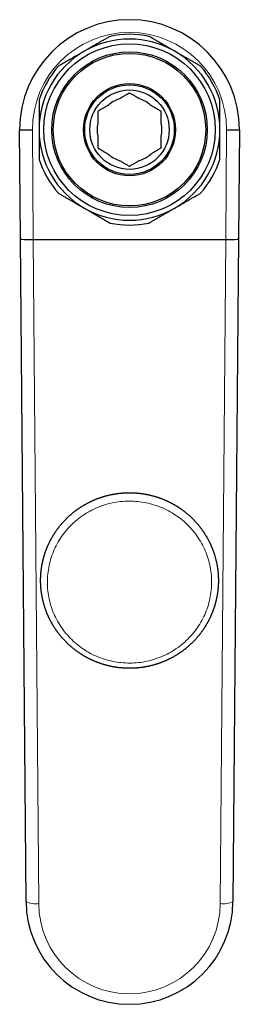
# Model space of a CAD drawing. Header units: millimetres. Extents: x 8 to 552, y 12 to 296.
# Tile 2 of 7: x 272 to 307, y 12 to 167. Entities that reach past the tile are written whole.
import ezdxf

# ---------------------------------------------------------------- set-up
doc = ezdxf.new("R2010")
doc.units = ezdxf.units.MM

msp = doc.modelspace()

# ---------------------------------------------------------------- linework, layer by layer
at = {"color": 7, "linetype": 'Continuous', "lineweight": 30}
for p, q in [((272.2, 149.57), (272.2, 149.64)), ((272.34, 132.5), (272.2, 149.57)), ((306.8, 149.57), (306.66, 132.5)), ((306.8, 149.64), (306.8, 149.57)), ((273.2, 28.22), (272.34, 132.5)), ((274.34, 132.34), (304.66, 132.34)), ((306.66, 132.5), (305.8, 28.22))]:
    msp.add_line(p, q, dxfattribs=at)
at = {"color": 252, "linetype": 'Continuous', "lineweight": 0}
for p, q in [((272.2, 149.64), (274.2, 149.64)), ((272.2, 149.57), (274.2, 149.58)), ((274.2, 149.64), (274.2, 149.58)), ((274.2, 149.58), (274.34, 132.34)), ((304.66, 132.34), (304.8, 149.58)), ((306.8, 149.64), (304.8, 149.64)), ((304.8, 149.58), (304.8, 149.64)), ((306.8, 149.57), (304.8, 149.58)), ((274.34, 132.34), (275.2, 27.89)), ((303.8, 27.89), (304.66, 132.34))]:
    msp.add_line(p, q, dxfattribs=at)
at = {"color": 252, "linetype": 'Continuous', "lineweight": 0, "flags": 128}
msp.add_lwpolyline([(284.61, 66.68), (284.92, 66.56), (285.24, 66.45), (285.56, 66.34), (285.88, 66.25), (286.21, 66.16), (286.54, 66.08), (286.87, 66), (287.2, 65.94), (287.54, 65.89), (287.87, 65.84), (288.21, 65.8), (288.55, 65.77), (288.88, 65.75), (289.22, 65.74), (289.56, 65.74), (289.9, 65.74), (290.24, 65.76), (290.57, 65.78), (290.91, 65.81), (291.25, 65.85), (291.58, 65.9), (291.92, 65.96), (292.25, 66.03), (292.58, 66.1), (292.9, 66.19), (293.23, 66.28), (293.55, 66.38), (293.87, 66.49), (294.19, 66.6), (294.5, 66.73), (294.81, 66.86), (295.12, 67), (295.42, 67.15), (295.72, 67.31), (296.02, 67.47), (296.31, 67.65), (296.59, 67.82), (296.87, 68.01), (297.15, 68.2), (297.42, 68.41), (297.68, 68.61), (297.94, 68.83), (298.2, 69.05), (298.44, 69.28), (298.69, 69.51), (298.92, 69.75), (299.15, 70), (299.37, 70.25), (299.59, 70.5), (299.8, 70.77), (300, 71.03), (300.19, 71.31), (300.38, 71.59), (300.56, 71.87), (300.73, 72.16), (300.89, 72.45), (301.05, 72.74), (301.2, 73.04), (301.34, 73.35), (301.47, 73.65), (301.59, 73.96), (301.71, 74.28), (301.82, 74.59), (301.92, 74.91), (302.01, 75.23), (302.09, 75.56), (302.16, 75.88), (302.23, 76.21), (302.28, 76.54), (302.33, 76.87), (302.37, 77.2), (302.4, 77.53), (302.42, 77.86), (302.43, 78.2), (302.43, 78.53), (302.42, 78.86), (302.41, 79.2), (302.39, 79.53), (302.35, 79.86), (302.31, 80.19), (302.26, 80.52), (302.2, 80.85), (302.14, 81.18), (302.06, 81.5), (301.97, 81.83), (301.88, 82.15), (301.78, 82.46), (301.67, 82.78), (301.55, 83.09), (301.42, 83.4), (301.29, 83.71), (301.15, 84.01), (300.99, 84.31), (300.84, 84.6), (300.67, 84.89), (300.49, 85.18), (300.31, 85.46), (300.12, 85.73), (299.93, 86.01), (299.72, 86.27), (299.51, 86.53), (299.29, 86.79), (299.07, 87.04), (298.84, 87.28), (298.6, 87.52), (298.36, 87.75), (298.11, 87.98), (297.85, 88.19), (297.59, 88.41), (297.32, 88.61), (297.05, 88.81), (296.77, 89), (296.49, 89.18), (296.21, 89.36), (295.91, 89.53), (295.62, 89.69), (295.32, 89.85), (295.01, 89.99), (294.7, 90.13), (294.39, 90.26), (294.08, 90.38), (293.76, 90.5), (293.44, 90.6), (293.12, 90.7), (292.79, 90.79), (292.46, 90.87), (292.13, 90.94), (291.8, 91), (291.46, 91.06), (291.13, 91.11), (290.79, 91.14), (290.45, 91.17), (290.12, 91.19), (289.78, 91.2), (289.44, 91.21), (289.1, 91.2), (288.76, 91.19), (288.43, 91.16), (288.09, 91.13), (287.75, 91.09), (287.42, 91.04), (287.08, 90.98), (286.75, 90.92), (286.42, 90.84), (286.1, 90.76), (285.77, 90.67), (285.45, 90.57), (285.13, 90.46), (284.81, 90.34), (284.5, 90.21), (284.19, 90.08), (283.88, 89.94), (283.58, 89.79), (283.28, 89.64), (282.98, 89.47), (282.69, 89.3), (282.41, 89.12), (282.13, 88.93), (281.85, 88.74), (281.58, 88.54), (281.32, 88.33), (281.06, 88.12), (280.8, 87.9), (280.56, 87.67), (280.31, 87.44), (280.08, 87.2), (279.85, 86.95), (279.63, 86.7), (279.41, 86.44), (279.2, 86.18), (279, 85.91), (278.81, 85.64), (278.62, 85.36), (278.44, 85.08), (278.27, 84.79), (278.11, 84.5), (277.95, 84.2), (277.8, 83.9), (277.66, 83.6), (277.53, 83.29), (277.41, 82.98), (277.29, 82.67), (277.18, 82.35), (277.08, 82.03), (276.99, 81.71), (276.91, 81.39), (276.84, 81.06), (276.77, 80.74), (276.72, 80.41), (276.67, 80.08), (276.63, 79.74), (276.6, 79.41), (276.58, 79.08), (276.57, 78.75), (276.57, 78.41), (276.58, 78.08), (276.59, 77.75), (276.61, 77.41), (276.65, 77.08), (276.69, 76.75), (276.74, 76.42), (276.8, 76.09), (276.86, 75.77), (276.94, 75.44), (277.03, 75.12), (277.12, 74.8), (277.22, 74.48), (277.33, 74.17), (277.45, 73.85), (277.58, 73.54), (277.71, 73.24), (277.85, 72.94), (278.01, 72.64), (278.16, 72.34), (278.33, 72.05), (278.51, 71.77), (278.69, 71.49), (278.88, 71.21), (279.07, 70.94), (279.28, 70.67), (279.49, 70.41), (279.71, 70.16), (279.93, 69.91), (280.16, 69.66), (280.4, 69.43), (280.64, 69.19), (280.89, 68.97), (281.15, 68.75), (281.41, 68.54), (281.68, 68.33), (281.95, 68.14), (282.23, 67.94), (282.51, 67.76), (282.79, 67.58), (283.09, 67.41), (283.38, 67.25), (283.68, 67.1), (283.99, 66.95), (284.3, 66.81), (284.61, 66.68)], dxfattribs=at)
at = {"color": 7, "linetype": 'Continuous', "lineweight": 30}
for radius in [13.5, 12.25, 12, 7.25, 7.05, 6.25]:
    msp.add_circle((289.5, 149.64), radius, dxfattribs=at)
for centre, radius, start, end in [((289.5, 149.64), 17.3, 0, 180), ((289.5, 149.64), 15, 78.1949, 101.8051), ((289.5, 149.64), 14.25, 60, 120), ((289.5, 149.64), 14.25, 120, 180), ((289.5, 149.64), 14.25, 0, 60), ((289.5, 149.64), 15, 138.1949, 161.8051), ((289.5, 149.64), 15, 18.1949, 41.8051), ((289.5, 149.64), 5.1, 108.6351, 131.3649), ((289.5, 149.64), 5.1, 48.6351, 71.3649), ((289.5, 149.64), 5.1, 168.6351, 191.3649), ((289.5, 149.64), 5.1, 348.6351, 11.3649), ((289.5, 149.64), 14.25, 180, 240), ((289.5, 149.64), 14.25, 300, 0), ((289.5, 149.64), 5.1, 228.6351, 251.3649), ((289.5, 149.64), 5.1, 288.6351, 311.3649), ((289.5, 149.64), 15, 198.1949, 221.8051), ((289.5, 149.64), 15, 318.1949, 341.8051), ((289.5, 149.64), 14.25, 240, 300), ((289.5, 149.64), 15, 258.1949, 281.8051), ((289.5, 28.36), 16.3, 180.4724, 359.5276)]:
    msp.add_arc(centre, radius, start, end, dxfattribs=at)
at = {"color": 252, "linetype": 'Continuous', "lineweight": 0}
for centre, radius, start, end in [((289.5, 149.64), 15.3, 0, 180), ((274.69, 31.04), 3.19, 242.1469, 279.1993), ((289.5, 28.01), 14.3, 180.4724, 359.5276), ((304.31, 31.04), 3.19, 260.8007, 297.8531)]:
    msp.add_arc(centre, radius, start, end, dxfattribs=at)
at = {"color": 7, "linetype": 'Continuous', "lineweight": 30}
for centre, major_axis, ratio, start_param, end_param in [((274.34, 132.52), (2, 0.02), 0.086887, 3.141593, 4.710967), ((274.44, 120.92), (-0.1, 11.42), 0.175096, 6.281696, 6.283118), ((304.66, 132.52), (2, -0.02), 0.086887, 4.713811, 6.283185), ((304.56, 120.92), (0.1, 11.42), 0.175096, 0.000067, 0.001489)]:
    msp.add_ellipse(centre, major_axis=major_axis, ratio=ratio, start_param=start_param, end_param=end_param, dxfattribs=at)
for points, knots in [([(286.43, 164.32), (286.35, 164.28), (286.19, 164.18), (285.94, 164.04), (285.7, 163.9), (285.45, 163.76), (285.22, 163.63), (285, 163.5), (284.79, 163.38), (284.58, 163.26), (284.37, 163.14), (284.16, 163.02), (283.94, 162.89), (283.69, 162.75), (283.43, 162.59), (283.17, 162.44), (282.91, 162.29), (282.69, 162.16), (282.51, 162.06), (282.42, 162.01), (282.37, 161.98)], [0, 0, 0, 0, 0.06156, 0.123133, 0.184709, 0.24628, 0.307838, 0.359378, 0.41092, 0.46246, 0.513564, 0.564672, 0.615776, 0.679382, 0.743008, 0.806641, 0.870266, 0.93387, 0.966935, 1, 1, 1, 1]), ([(296.62, 161.98), (296.54, 162.03), (296.37, 162.13), (296.12, 162.28), (295.86, 162.42), (295.61, 162.57), (295.36, 162.71), (295.11, 162.86), (294.85, 163.01), (294.6, 163.15), (294.35, 163.29), (294.1, 163.44), (293.86, 163.58), (293.6, 163.73), (293.35, 163.88), (293.09, 164.03), (292.83, 164.18), (292.65, 164.28), (292.57, 164.32)], [0, 0, 0, 0, 0.061537, 0.123086, 0.184636, 0.246174, 0.307706, 0.36925, 0.430796, 0.492329, 0.553854, 0.615389, 0.676925, 0.738451, 0.803832, 0.869224, 0.934617, 1, 1, 1, 1]), ([(282.37, 161.98), (282.29, 161.93), (282.12, 161.84), (281.87, 161.69), (281.61, 161.54), (281.36, 161.4), (281.11, 161.25), (280.85, 161.11), (280.6, 160.96), (280.34, 160.81), (280.09, 160.66), (279.84, 160.52), (279.58, 160.37), (279.33, 160.22), (279.08, 160.08), (278.82, 159.93), (278.57, 159.79), (278.4, 159.69), (278.32, 159.64)], [0, 0, 0, 0, 0.061492, 0.122984, 0.18452, 0.246069, 0.307619, 0.369156, 0.43186, 0.494585, 0.557324, 0.620064, 0.682794, 0.745502, 0.809121, 0.87275, 0.936379, 1, 1, 1, 1]), ([(300.68, 159.64), (300.6, 159.69), (300.44, 159.78), (300.19, 159.92), (299.95, 160.06), (299.7, 160.21), (299.47, 160.34), (299.25, 160.47), (299.04, 160.59), (298.82, 160.72), (298.59, 160.85), (298.35, 160.99), (298.11, 161.12), (297.87, 161.26), (297.63, 161.4), (297.38, 161.54), (297.14, 161.68), (296.93, 161.8), (296.76, 161.9), (296.67, 161.96), (296.62, 161.98)], [0, 0, 0, 0, 0.06156, 0.123133, 0.184709, 0.24628, 0.307838, 0.359378, 0.41092, 0.462459, 0.521212, 0.579975, 0.638737, 0.697489, 0.756579, 0.81568, 0.874781, 0.93387, 0.966935, 1, 1, 1, 1]), ([(289.5, 155.42), (289.45, 155.39), (289.35, 155.33), (289.2, 155.24), (289.04, 155.15), (288.88, 155.06), (288.71, 154.96), (288.54, 154.86), (288.39, 154.77), (288.25, 154.69), (288.13, 154.63), (288.01, 154.55), (287.92, 154.5), (287.87, 154.47)], [0, 0, 0, 0, 0.096315, 0.192639, 0.288951, 0.392259, 0.495565, 0.599782, 0.703996, 0.774318, 0.844649, 0.91497, 1, 1, 1, 1]), ([(291.13, 154.47), (291.08, 154.51), (290.97, 154.57), (290.8, 154.66), (290.64, 154.76), (290.47, 154.85), (290.3, 154.95), (290.14, 155.05), (289.97, 155.15), (289.8, 155.24), (289.64, 155.33), (289.54, 155.39), (289.5, 155.42)], [0, 0, 0, 0, 0.096054, 0.192136, 0.288197, 0.39131, 0.494425, 0.598634, 0.702845, 0.808686, 0.914528, 1, 1, 1, 1]), ([(275.25, 154.33), (275.25, 154.24), (275.25, 154.05), (275.25, 153.78), (275.25, 153.51), (275.25, 153.23), (275.25, 152.95), (275.25, 152.67), (275.25, 152.4), (275.25, 152.21), (275.25, 152.02), (275.25, 151.83), (275.25, 151.55), (275.25, 151.27), (275.25, 150.98), (275.25, 150.69), (275.25, 150.39), (275.25, 150.09), (275.25, 149.84), (275.25, 149.69), (275.25, 149.64)], [0, 0, 0, 0, 0.059758, 0.119523, 0.179288, 0.239044, 0.298811, 0.358586, 0.41836, 0.478125, 0.479132, 0.538654, 0.598186, 0.657718, 0.717239, 0.780005, 0.842786, 0.905566, 0.968332, 1, 1, 1, 1]), ([(286.13, 153.47), (286.08, 153.44), (285.99, 153.39), (285.85, 153.31), (285.71, 153.23), (285.58, 153.15), (285.44, 153.07), (285.3, 152.99), (285.17, 152.92), (285.02, 152.83), (284.86, 152.74), (284.68, 152.63), (284.56, 152.56), (284.5, 152.53)], [0, 0, 0, 0, 0.082308, 0.164647, 0.246991, 0.329306, 0.412196, 0.495086, 0.576741, 0.658398, 0.772256, 0.886135, 1, 1, 1, 1]), ([(294.5, 152.53), (294.44, 152.56), (294.33, 152.63), (294.15, 152.73), (293.99, 152.82), (293.85, 152.91), (293.71, 152.98), (293.58, 153.06), (293.44, 153.14), (293.3, 153.22), (293.16, 153.3), (293.01, 153.39), (292.92, 153.44), (292.87, 153.47)], [0, 0, 0, 0, 0.110061, 0.220135, 0.33019, 0.413018, 0.495845, 0.57819, 0.660534, 0.745388, 0.830274, 0.915154, 1, 1, 1, 1]), ([(303.75, 149.64), (303.75, 149.69), (303.75, 149.84), (303.75, 150.08), (303.75, 150.36), (303.75, 150.64), (303.75, 150.93), (303.75, 151.21), (303.75, 151.49), (303.75, 151.77), (303.75, 151.96), (303.75, 152.15), (303.75, 152.34), (303.75, 152.62), (303.75, 152.89), (303.75, 153.17), (303.75, 153.46), (303.75, 153.75), (303.75, 154.04), (303.75, 154.23), (303.75, 154.33)], [0, 0, 0, 0, 0.031668, 0.09132, 0.150985, 0.210649, 0.270302, 0.32995, 0.389609, 0.449269, 0.508918, 0.5104, 0.569671, 0.628952, 0.688232, 0.747505, 0.810623, 0.873751, 0.93688, 1, 1, 1, 1]), ([(284.5, 152.53), (284.5, 152.47), (284.5, 152.36), (284.5, 152.19), (284.5, 152.02), (284.5, 151.85), (284.5, 151.68), (284.5, 151.51), (284.5, 151.36), (284.5, 151.22), (284.5, 151.08), (284.5, 150.94), (284.5, 150.79), (284.5, 150.7), (284.5, 150.65)], [0, 0, 0, 0, 0.092723, 0.185453, 0.278172, 0.371256, 0.46435, 0.557429, 0.631011, 0.704602, 0.778182, 0.852119, 0.926066, 1, 1, 1, 1]), ([(294.5, 150.65), (294.5, 150.7), (294.5, 150.79), (294.5, 150.94), (294.5, 151.08), (294.5, 151.22), (294.5, 151.36), (294.5, 151.51), (294.5, 151.68), (294.5, 151.85), (294.5, 152.02), (294.5, 152.19), (294.5, 152.36), (294.5, 152.47), (294.5, 152.53)], [0, 0, 0, 0, 0.073568, 0.147148, 0.220717, 0.294665, 0.368622, 0.442571, 0.535269, 0.627982, 0.720684, 0.813785, 0.906896, 1, 1, 1, 1]), ([(275.25, 149.64), (275.25, 149.54), (275.25, 149.35), (275.25, 149.06), (275.25, 148.76), (275.25, 148.47), (275.25, 148.18), (275.25, 147.88), (275.25, 147.59), (275.25, 147.3), (275.25, 147), (275.25, 146.71), (275.25, 146.42), (275.25, 146.12), (275.25, 145.83), (275.25, 145.54), (275.25, 145.25), (275.25, 145.05), (275.25, 144.96)], [0, 0, 0, 0, 0.061537, 0.123086, 0.184636, 0.246174, 0.308115, 0.370069, 0.432024, 0.493967, 0.557051, 0.620146, 0.683242, 0.746327, 0.80974, 0.873163, 0.936586, 1, 1, 1, 1]), ([(303.75, 144.96), (303.75, 145.05), (303.75, 145.24), (303.75, 145.52), (303.75, 145.8), (303.75, 146.09), (303.75, 146.38), (303.75, 146.66), (303.75, 146.95), (303.75, 147.15), (303.75, 147.34), (303.75, 147.53), (303.75, 147.82), (303.75, 148.11), (303.75, 148.39), (303.75, 148.65), (303.75, 148.9), (303.75, 149.15), (303.75, 149.39), (303.75, 149.56), (303.75, 149.64)], [0, 0, 0, 0, 0.061654, 0.123316, 0.184977, 0.246629, 0.308292, 0.369965, 0.431638, 0.493299, 0.494411, 0.555805, 0.61721, 0.678614, 0.740006, 0.791998, 0.844, 0.896007, 0.948009, 1, 1, 1, 1]), ([(284.5, 148.64), (284.5, 148.58), (284.5, 148.48), (284.5, 148.32), (284.5, 148.17), (284.5, 148.01), (284.5, 147.86), (284.5, 147.7), (284.5, 147.55), (284.5, 147.4), (284.5, 147.24), (284.5, 147.07), (284.5, 146.91), (284.5, 146.81), (284.5, 146.76)], [0, 0, 0, 0, 0.080431, 0.160892, 0.241356, 0.321794, 0.40303, 0.484287, 0.565548, 0.64679, 0.735027, 0.823266, 0.911633, 1, 1, 1, 1]), ([(294.5, 146.76), (294.5, 146.81), (294.5, 146.91), (294.5, 147.07), (294.5, 147.24), (294.5, 147.39), (294.5, 147.55), (294.5, 147.7), (294.5, 147.85), (294.5, 148.01), (294.5, 148.16), (294.5, 148.32), (294.5, 148.48), (294.5, 148.58), (294.5, 148.64)], [0, 0, 0, 0, 0.088243, 0.176485, 0.264848, 0.35321, 0.43369, 0.514189, 0.594684, 0.675159, 0.756358, 0.837585, 0.918807, 1, 1, 1, 1]), ([(284.5, 146.76), (284.56, 146.72), (284.67, 146.66), (284.85, 146.56), (285.01, 146.46), (285.15, 146.38), (285.29, 146.3), (285.42, 146.22), (285.56, 146.14), (285.7, 146.06), (285.84, 145.98), (285.99, 145.9), (286.08, 145.84), (286.13, 145.81)], [0, 0, 0, 0, 0.110061, 0.220135, 0.33019, 0.413018, 0.495845, 0.57819, 0.660534, 0.745388, 0.830274, 0.915154, 1, 1, 1, 1]), ([(294.5, 146.76), (294.44, 146.72), (294.33, 146.66), (294.15, 146.56), (293.99, 146.46), (293.85, 146.38), (293.71, 146.3), (293.58, 146.22), (293.44, 146.14), (293.3, 146.06), (293.16, 145.98), (293.01, 145.9), (292.92, 145.84), (292.87, 145.81)], [0, 0, 0, 0, 0.110061, 0.220135, 0.33019, 0.413018, 0.495845, 0.57819, 0.660534, 0.745388, 0.830274, 0.915154, 1, 1, 1, 1]), ([(287.87, 144.81), (287.92, 144.78), (288.03, 144.72), (288.2, 144.62), (288.36, 144.53), (288.53, 144.43), (288.7, 144.33), (288.86, 144.24), (289.03, 144.14), (289.2, 144.04), (289.36, 143.95), (289.46, 143.89), (289.5, 143.87)], [0, 0, 0, 0, 0.096054, 0.192136, 0.288197, 0.39131, 0.494425, 0.598634, 0.702845, 0.808686, 0.914528, 1, 1, 1, 1]), ([(291.13, 144.81), (291.08, 144.78), (290.97, 144.72), (290.8, 144.62), (290.64, 144.53), (290.47, 144.43), (290.3, 144.33), (290.14, 144.24), (289.97, 144.14), (289.8, 144.04), (289.64, 143.95), (289.54, 143.89), (289.5, 143.87)], [0, 0, 0, 0, 0.096054, 0.192136, 0.288197, 0.39131, 0.494425, 0.598634, 0.702845, 0.808686, 0.914528, 1, 1, 1, 1]), ([(278.32, 139.64), (278.4, 139.6), (278.56, 139.5), (278.81, 139.36), (279.05, 139.22), (279.3, 139.08), (279.53, 138.94), (279.75, 138.82), (279.96, 138.7), (280.17, 138.57), (280.38, 138.45), (280.59, 138.33), (280.81, 138.2), (281.06, 138.06), (281.32, 137.91), (281.58, 137.76), (281.84, 137.61), (282.06, 137.48), (282.24, 137.38), (282.33, 137.33), (282.37, 137.3)], [0, 0, 0, 0, 0.06156, 0.123133, 0.184709, 0.24628, 0.307838, 0.359378, 0.41092, 0.46246, 0.513564, 0.564672, 0.615776, 0.679382, 0.743008, 0.806641, 0.870266, 0.93387, 0.966935, 1, 1, 1, 1]), ([(296.62, 137.3), (296.71, 137.35), (296.88, 137.45), (297.13, 137.59), (297.39, 137.74), (297.64, 137.89), (297.89, 138.03), (298.14, 138.18), (298.4, 138.32), (298.65, 138.47), (298.9, 138.61), (299.15, 138.76), (299.39, 138.9), (299.65, 139.05), (299.9, 139.19), (300.16, 139.34), (300.42, 139.49), (300.6, 139.59), (300.68, 139.64)], [0, 0, 0, 0, 0.061537, 0.123086, 0.184636, 0.246174, 0.307706, 0.36925, 0.430796, 0.492329, 0.553854, 0.615389, 0.676925, 0.738451, 0.803832, 0.869224, 0.934617, 1, 1, 1, 1]), ([(282.37, 137.3), (282.46, 137.25), (282.63, 137.15), (282.88, 137.01), (283.14, 136.86), (283.39, 136.71), (283.65, 136.57), (283.9, 136.42), (284.16, 136.27), (284.41, 136.13), (284.67, 135.98), (284.92, 135.83), (285.17, 135.69), (285.43, 135.54), (285.68, 135.39), (285.93, 135.25), (286.18, 135.1), (286.35, 135.01), (286.43, 134.96)], [0, 0, 0, 0, 0.061492, 0.122984, 0.185047, 0.247135, 0.309236, 0.371339, 0.43343, 0.495495, 0.558409, 0.621342, 0.684287, 0.747235, 0.810173, 0.873091, 0.936545, 1, 1, 1, 1]), ([(292.57, 134.96), (292.64, 135), (292.8, 135.09), (293.02, 135.22), (293.25, 135.36), (293.49, 135.49), (293.72, 135.62), (293.95, 135.76), (294.18, 135.89), (294.42, 136.03), (294.66, 136.17), (294.9, 136.3), (295.14, 136.44), (295.38, 136.58), (295.62, 136.72), (295.87, 136.86), (296.11, 137), (296.32, 137.12), (296.49, 137.22), (296.58, 137.28), (296.62, 137.3)], [0, 0, 0, 0, 0.057688, 0.115383, 0.173077, 0.230764, 0.288684, 0.346612, 0.40454, 0.462459, 0.521212, 0.579975, 0.638737, 0.697489, 0.756579, 0.81568, 0.874781, 0.93387, 0.966935, 1, 1, 1, 1]), ([(284.21, 65.94), (284.23, 65.93), (284.3, 65.9), (284.42, 65.85), (284.56, 65.8), (284.69, 65.75), (284.83, 65.7), (284.97, 65.66), (285.11, 65.61), (285.24, 65.56), (285.38, 65.52), (285.52, 65.48), (285.66, 65.44), (285.8, 65.4), (285.94, 65.36), (286.09, 65.33), (286.23, 65.29), (286.37, 65.26), (286.51, 65.23), (286.65, 65.2), (286.8, 65.17), (286.94, 65.14), (287.08, 65.12), (287.23, 65.09), (287.37, 65.07), (287.51, 65.05), (287.66, 65.03), (287.8, 65.01), (287.95, 65), (288.09, 64.98), (288.24, 64.97), (288.38, 64.96), (288.53, 64.94), (288.67, 64.94), (288.82, 64.93), (288.97, 64.92), (289.11, 64.92), (289.26, 64.91), (289.4, 64.91), (289.55, 64.91), (289.69, 64.91), (289.84, 64.92), (289.99, 64.92), (290.13, 64.93), (290.28, 64.93), (290.42, 64.94), (290.57, 64.95), (290.71, 64.96), (290.86, 64.98), (291, 64.99), (291.15, 65.01), (291.29, 65.03), (291.44, 65.04), (291.58, 65.06), (291.73, 65.09), (291.87, 65.11), (292.01, 65.14), (292.16, 65.16), (292.3, 65.19), (292.44, 65.22), (292.58, 65.25), (292.73, 65.28), (292.87, 65.32), (293.01, 65.35), (293.15, 65.39), (293.29, 65.43), (293.43, 65.47), (293.57, 65.51), (293.71, 65.55), (293.85, 65.59), (293.99, 65.64), (294.12, 65.69), (294.26, 65.73), (294.4, 65.78), (294.53, 65.84), (294.67, 65.89), (294.81, 65.94), (294.94, 66), (295.07, 66.05), (295.21, 66.11), (295.34, 66.17), (295.47, 66.23), (295.6, 66.29), (295.73, 66.36), (295.86, 66.42), (295.99, 66.49), (296.12, 66.55), (296.25, 66.62), (296.38, 66.69), (296.5, 66.76), (296.63, 66.84), (296.76, 66.91), (296.88, 66.99), (297, 67.06), (297.13, 67.14), (297.25, 67.22), (297.37, 67.3), (297.49, 67.38), (297.61, 67.46), (297.73, 67.55), (297.84, 67.63), (297.96, 67.72), (298.08, 67.81), (298.19, 67.89), (298.3, 67.98), (298.42, 68.07), (298.53, 68.17), (298.64, 68.26), (298.75, 68.35), (298.86, 68.45), (298.97, 68.55), (299.07, 68.64), (299.18, 68.74), (299.28, 68.84), (299.39, 68.94), (299.49, 69.05), (299.59, 69.15), (299.69, 69.25), (299.79, 69.36), (299.89, 69.46), (299.99, 69.57), (300.08, 69.68), (300.18, 69.79), (300.27, 69.9), (300.36, 70.01), (300.45, 70.12), (300.55, 70.24), (300.63, 70.35), (300.72, 70.46), (300.81, 70.58), (300.89, 70.7), (300.98, 70.81), (301.06, 70.93), (301.14, 71.05), (301.22, 71.17), (301.3, 71.29), (301.38, 71.41), (301.46, 71.54), (301.53, 71.66), (301.6, 71.78), (301.68, 71.91), (301.75, 72.03), (301.82, 72.16), (301.89, 72.29), (301.95, 72.41), (302.02, 72.54), (302.08, 72.67), (302.15, 72.8), (302.21, 72.93), (302.27, 73.06), (302.33, 73.19), (302.39, 73.32), (302.44, 73.46), (302.5, 73.59), (302.55, 73.72), (302.6, 73.86), (302.65, 73.99), (302.7, 74.13), (302.75, 74.26), (302.8, 74.4), (302.84, 74.54), (302.89, 74.67), (302.93, 74.81), (302.97, 74.95), (303.01, 75.09), (303.04, 75.23), (303.08, 75.36), (303.12, 75.5), (303.15, 75.64), (303.18, 75.78), (303.21, 75.92), (303.24, 76.07), (303.27, 76.21), (303.29, 76.35), (303.32, 76.49), (303.34, 76.63), (303.36, 76.77), (303.38, 76.92), (303.4, 77.06), (303.42, 77.2), (303.43, 77.34), (303.44, 77.49), (303.46, 77.63), (303.47, 77.77), (303.48, 77.92), (303.48, 78.06), (303.49, 78.2), (303.5, 78.35), (303.5, 78.49), (303.5, 78.64), (303.5, 78.78), (303.5, 78.92), (303.5, 79.07), (303.49, 79.21), (303.49, 79.35), (303.48, 79.5), (303.47, 79.64), (303.46, 79.78), (303.45, 79.93), (303.43, 80.07), (303.42, 80.21), (303.4, 80.36), (303.38, 80.5), (303.36, 80.64), (303.34, 80.78), (303.32, 80.92), (303.3, 81.07), (303.27, 81.21), (303.24, 81.35), (303.22, 81.49), (303.19, 81.63), (303.15, 81.77), (303.12, 81.91), (303.09, 82.05), (303.05, 82.19), (303.01, 82.33), (302.98, 82.47), (302.94, 82.61), (302.89, 82.74), (302.85, 82.88), (302.81, 83.02), (302.76, 83.15), (302.71, 83.29), (302.66, 83.42), (302.61, 83.56), (302.56, 83.69), (302.51, 83.83), (302.45, 83.96), (302.4, 84.09), (302.34, 84.23), (302.28, 84.36), (302.22, 84.49), (302.16, 84.62), (302.1, 84.75), (302.03, 84.88), (301.97, 85), (301.9, 85.13), (301.83, 85.26), (301.76, 85.39), (301.69, 85.51), (301.62, 85.64), (301.55, 85.76), (301.47, 85.88), (301.39, 86.01), (301.32, 86.13), (301.24, 86.25), (301.16, 86.37), (301.08, 86.49), (300.99, 86.61), (300.91, 86.72), (300.83, 86.84), (300.74, 86.96), (300.65, 87.07), (300.56, 87.18), (300.47, 87.3), (300.38, 87.41), (300.29, 87.52), (300.2, 87.63), (300.1, 87.74), (300.01, 87.85), (299.91, 87.96), (299.81, 88.06), (299.71, 88.17), (299.61, 88.27), (299.51, 88.38), (299.41, 88.48), (299.31, 88.58), (299.2, 88.68), (299.1, 88.78), (298.99, 88.88), (298.88, 88.97), (298.77, 89.07), (298.66, 89.16), (298.55, 89.26), (298.44, 89.35), (298.33, 89.44), (298.21, 89.53), (298.1, 89.62), (297.98, 89.71), (297.87, 89.79), (297.75, 89.88), (297.63, 89.96), (297.51, 90.05), (297.39, 90.13), (297.27, 90.21), (297.15, 90.29), (297.03, 90.37), (296.91, 90.44), (296.78, 90.52), (296.66, 90.59), (296.53, 90.66), (296.4, 90.74), (296.28, 90.81), (296.15, 90.88), (296.02, 90.94), (295.89, 91.01), (295.76, 91.07), (295.63, 91.14), (295.5, 91.2), (295.37, 91.26), (295.23, 91.32), (295.1, 91.38), (294.97, 91.44), (294.83, 91.49), (294.7, 91.54), (294.56, 91.6), (294.43, 91.65), (294.29, 91.7), (294.15, 91.75), (294.02, 91.79), (293.88, 91.84), (293.74, 91.88), (293.6, 91.93), (293.46, 91.97), (293.32, 92.01), (293.18, 92.05), (293.04, 92.08), (292.9, 92.12), (292.76, 92.15), (292.61, 92.19), (292.47, 92.22), (292.33, 92.25), (292.19, 92.28), (292.04, 92.3), (291.9, 92.33), (291.76, 92.35), (291.61, 92.37), (291.47, 92.4), (291.32, 92.41), (291.18, 92.43), (291.03, 92.45), (290.89, 92.46), (290.74, 92.48), (290.6, 92.49), (290.45, 92.5), (290.31, 92.51), (290.16, 92.52), (290.02, 92.52), (289.87, 92.53), (289.72, 92.53), (289.58, 92.53), (289.43, 92.53), (289.29, 92.53), (289.14, 92.53), (289, 92.52), (288.85, 92.52), (288.71, 92.51), (288.56, 92.5), (288.41, 92.49), (288.27, 92.48), (288.12, 92.47), (287.98, 92.45), (287.83, 92.43), (287.69, 92.42), (287.55, 92.4), (287.4, 92.38), (287.26, 92.35), (287.11, 92.33), (286.97, 92.3), (286.83, 92.28), (286.68, 92.25), (286.54, 92.22), (286.4, 92.19), (286.26, 92.16), (286.12, 92.12), (285.97, 92.09), (285.83, 92.05), (285.69, 92.01), (285.55, 91.97), (285.41, 91.93), (285.27, 91.89), (285.14, 91.84), (285, 91.8), (284.86, 91.75), (284.72, 91.7), (284.59, 91.65), (284.45, 91.6), (284.31, 91.55), (284.18, 91.5), (284.04, 91.44), (283.91, 91.38), (283.78, 91.33), (283.64, 91.27), (283.51, 91.21), (283.38, 91.14), (283.25, 91.08), (283.12, 91.01), (282.99, 90.95), (282.86, 90.88), (282.73, 90.81), (282.61, 90.74), (282.48, 90.67), (282.35, 90.6), (282.23, 90.52), (282.11, 90.45), (281.98, 90.37), (281.86, 90.29), (281.74, 90.21), (281.62, 90.13), (281.5, 90.05), (281.38, 89.97), (281.26, 89.89), (281.14, 89.8), (281.03, 89.71), (280.91, 89.63), (280.8, 89.54), (280.68, 89.45), (280.57, 89.36), (280.46, 89.26), (280.35, 89.17), (280.24, 89.08), (280.13, 88.98), (280.02, 88.88), (279.91, 88.79), (279.81, 88.69), (279.7, 88.59), (279.6, 88.49), (279.5, 88.38), (279.4, 88.28), (279.3, 88.18), (279.2, 88.07), (279.1, 87.97), (279, 87.86), (278.91, 87.75), (278.81, 87.64), (278.72, 87.53), (278.62, 87.42), (278.53, 87.31), (278.44, 87.19), (278.35, 87.08), (278.27, 86.97), (278.18, 86.85), (278.1, 86.73), (278.01, 86.62), (277.93, 86.5), (277.85, 86.38), (277.77, 86.26), (277.69, 86.14), (277.61, 86.02), (277.54, 85.89), (277.46, 85.77), (277.39, 85.65), (277.31, 85.52), (277.24, 85.4), (277.17, 85.27), (277.1, 85.14), (277.04, 85.01), (276.97, 84.89), (276.91, 84.76), (276.84, 84.63), (276.78, 84.5), (276.72, 84.37), (276.66, 84.24), (276.61, 84.1), (276.55, 83.97), (276.5, 83.84), (276.44, 83.7), (276.39, 83.57), (276.34, 83.44), (276.29, 83.3), (276.24, 83.16), (276.2, 83.03), (276.15, 82.89), (276.11, 82.75), (276.07, 82.62), (276.03, 82.48), (275.99, 82.34), (275.95, 82.2), (275.92, 82.06), (275.88, 81.92), (275.85, 81.78), (275.82, 81.64), (275.79, 81.5), (275.76, 81.36), (275.73, 81.22), (275.7, 81.08), (275.68, 80.94), (275.66, 80.79), (275.64, 80.65), (275.62, 80.51), (275.6, 80.37), (275.58, 80.22), (275.57, 80.08), (275.55, 79.94), (275.54, 79.79), (275.53, 79.65), (275.52, 79.51), (275.51, 79.36), (275.51, 79.22), (275.5, 79.08), (275.5, 78.93), (275.5, 78.79), (275.5, 78.65), (275.5, 78.5), (275.5, 78.36), (275.51, 78.22), (275.52, 78.07), (275.52, 77.93), (275.53, 77.79), (275.54, 77.64), (275.55, 77.5), (275.57, 77.36), (275.58, 77.21), (275.6, 77.07), (275.62, 76.93), (275.64, 76.79), (275.66, 76.64), (275.68, 76.5), (275.71, 76.36), (275.73, 76.22), (275.76, 76.08), (275.79, 75.94), (275.82, 75.8), (275.85, 75.66), (275.88, 75.52), (275.92, 75.38), (275.95, 75.24), (275.99, 75.1), (276.03, 74.96), (276.07, 74.82), (276.11, 74.68), (276.15, 74.55), (276.2, 74.41), (276.25, 74.27), (276.29, 74.14), (276.34, 74), (276.39, 73.87), (276.44, 73.73), (276.5, 73.6), (276.55, 73.47), (276.61, 73.33), (276.67, 73.2), (276.73, 73.07), (276.79, 72.94), (276.85, 72.81), (276.91, 72.68), (276.97, 72.55), (277.04, 72.42), (277.11, 72.3), (277.18, 72.17), (277.25, 72.04), (277.32, 71.92), (277.39, 71.79), (277.46, 71.67), (277.54, 71.55), (277.61, 71.42), (277.69, 71.3), (277.77, 71.18), (277.85, 71.06), (277.93, 70.94), (278.02, 70.82), (278.1, 70.71), (278.18, 70.59), (278.27, 70.47), (278.36, 70.36), (278.45, 70.24), (278.54, 70.13), (278.63, 70.02), (278.72, 69.91), (278.81, 69.8), (278.91, 69.69), (279.01, 69.58), (279.1, 69.47), (279.2, 69.37), (279.3, 69.26), (279.4, 69.16), (279.5, 69.05), (279.6, 68.95), (279.71, 68.85), (279.81, 68.75), (279.92, 68.65), (280.02, 68.55), (280.13, 68.46), (280.24, 68.36), (280.35, 68.27), (280.46, 68.17), (280.57, 68.08), (280.69, 67.99), (280.8, 67.9), (280.91, 67.81), (281.03, 67.73), (281.15, 67.64), (281.26, 67.55), (281.38, 67.47), (281.5, 67.39), (281.62, 67.31), (281.74, 67.23), (281.86, 67.15), (281.99, 67.07), (282.11, 66.99), (282.23, 66.92), (282.36, 66.84), (282.48, 66.77), (282.61, 66.7), (282.74, 66.63), (282.87, 66.56), (283, 66.49), (283.12, 66.43), (283.25, 66.36), (283.39, 66.3), (283.52, 66.24), (283.65, 66.18), (283.78, 66.12), (283.91, 66.06), (284.05, 66), (284.14, 65.96), (284.2, 65.94), (284.21, 65.94)], [0, 0, 0, 0, 0.000922, 0.002579, 0.004237, 0.005894, 0.007552, 0.00921, 0.010867, 0.012525, 0.014183, 0.015841, 0.017499, 0.019156, 0.020814, 0.022472, 0.02413, 0.025788, 0.027446, 0.029104, 0.030761, 0.032419, 0.034077, 0.035735, 0.037393, 0.039051, 0.040709, 0.042367, 0.044025, 0.045683, 0.047341, 0.048999, 0.050657, 0.052316, 0.053974, 0.055632, 0.05729, 0.058948, 0.060606, 0.062264, 0.063922, 0.06558, 0.067238, 0.068896, 0.070554, 0.072212, 0.073871, 0.075529, 0.077187, 0.078845, 0.080503, 0.082161, 0.083819, 0.085477, 0.087135, 0.088793, 0.090451, 0.092109, 0.093767, 0.095425, 0.097083, 0.098741, 0.100399, 0.102057, 0.103715, 0.105372, 0.10703, 0.108688, 0.110346, 0.112004, 0.113662, 0.115319, 0.116977, 0.118635, 0.120292, 0.12195, 0.123608, 0.125265, 0.126923, 0.128581, 0.130238, 0.131896, 0.133553, 0.135211, 0.136868, 0.138526, 0.140183, 0.14184, 0.143498, 0.145155, 0.146812, 0.14847, 0.150127, 0.151784, 0.153441, 0.155098, 0.156755, 0.158412, 0.160069, 0.161726, 0.163383, 0.16504, 0.166697, 0.168354, 0.170011, 0.171668, 0.173324, 0.174981, 0.176638, 0.178294, 0.179951, 0.181608, 0.183264, 0.184921, 0.186577, 0.188233, 0.18989, 0.191546, 0.193202, 0.194859, 0.196515, 0.198171, 0.199827, 0.201483, 0.203139, 0.204795, 0.206451, 0.208107, 0.209763, 0.211419, 0.213075, 0.214731, 0.216387, 0.218042, 0.219698, 0.221354, 0.223009, 0.224665, 0.226321, 0.227976, 0.229632, 0.231287, 0.232942, 0.234598, 0.236253, 0.237908, 0.239564, 0.241219, 0.242874, 0.244529, 0.246185, 0.24784, 0.249495, 0.25115, 0.252805, 0.25446, 0.256115, 0.25777, 0.259425, 0.26108, 0.262735, 0.264389, 0.266044, 0.267699, 0.269354, 0.271009, 0.272663, 0.274318, 0.275973, 0.277627, 0.279282, 0.280937, 0.282591, 0.284246, 0.285901, 0.287555, 0.28921, 0.290864, 0.292519, 0.294173, 0.295828, 0.297482, 0.299137, 0.300791, 0.302446, 0.3041, 0.305755, 0.307409, 0.309064, 0.310718, 0.312373, 0.314027, 0.315682, 0.317336, 0.318991, 0.320645, 0.3223, 0.323954, 0.325608, 0.327263, 0.328917, 0.330572, 0.332226, 0.333881, 0.335536, 0.33719, 0.338845, 0.340499, 0.342154, 0.343808, 0.345463, 0.347118, 0.348772, 0.350427, 0.352081, 0.353736, 0.355391, 0.357046, 0.3587, 0.360355, 0.36201, 0.363665, 0.36532, 0.366974, 0.368629, 0.370284, 0.371939, 0.373594, 0.375249, 0.376904, 0.378559, 0.380214, 0.381869, 0.383524, 0.38518, 0.386835, 0.38849, 0.390145, 0.391801, 0.393456, 0.395111, 0.396767, 0.398422, 0.400078, 0.401733, 0.403389, 0.405044, 0.4067, 0.408355, 0.410011, 0.411667, 0.413322, 0.414978, 0.416634, 0.41829, 0.419946, 0.421602, 0.423258, 0.424914, 0.42657, 0.428226, 0.429882, 0.431538, 0.433194, 0.434851, 0.436507, 0.438163, 0.439819, 0.441476, 0.443132, 0.444789, 0.446445, 0.448102, 0.449758, 0.451415, 0.453071, 0.454728, 0.456385, 0.458042, 0.459698, 0.461355, 0.463012, 0.464669, 0.466326, 0.467983, 0.46964, 0.471297, 0.472954, 0.474611, 0.476268, 0.477925, 0.479582, 0.48124, 0.482897, 0.484554, 0.486212, 0.487869, 0.489526, 0.491184, 0.492841, 0.494499, 0.496156, 0.497814, 0.499471, 0.501129, 0.502786, 0.504444, 0.506101, 0.507759, 0.509417, 0.511075, 0.512732, 0.51439, 0.516048, 0.517706, 0.519363, 0.521021, 0.522679, 0.524337, 0.525995, 0.527653, 0.529311, 0.530969, 0.532626, 0.534284, 0.535942, 0.5376, 0.539258, 0.540916, 0.542574, 0.544232, 0.54589, 0.547548, 0.549207, 0.550865, 0.552523, 0.554181, 0.555839, 0.557497, 0.559155, 0.560813, 0.562471, 0.564129, 0.565787, 0.567445, 0.569103, 0.570761, 0.57242, 0.574078, 0.575736, 0.577394, 0.579052, 0.58071, 0.582368, 0.584026, 0.585684, 0.587342, 0.589, 0.590658, 0.592316, 0.593974, 0.595632, 0.59729, 0.598948, 0.600606, 0.602264, 0.603922, 0.605579, 0.607237, 0.608895, 0.610553, 0.612211, 0.613869, 0.615526, 0.617184, 0.618842, 0.6205, 0.622157, 0.623815, 0.625473, 0.62713, 0.628788, 0.630445, 0.632103, 0.63376, 0.635418, 0.637075, 0.638733, 0.64039, 0.642047, 0.643705, 0.645362, 0.647019, 0.648677, 0.650334, 0.651991, 0.653648, 0.655305, 0.656962, 0.658619, 0.660276, 0.661933, 0.66359, 0.665247, 0.666904, 0.668561, 0.670218, 0.671875, 0.673531, 0.675188, 0.676845, 0.678501, 0.680158, 0.681814, 0.683471, 0.685127, 0.686784, 0.68844, 0.690097, 0.691753, 0.693409, 0.695066, 0.696722, 0.698378, 0.700034, 0.70169, 0.703346, 0.705002, 0.706658, 0.708314, 0.70997, 0.711626, 0.713282, 0.714938, 0.716593, 0.718249, 0.719905, 0.721561, 0.723216, 0.724872, 0.726527, 0.728183, 0.729838, 0.731494, 0.733149, 0.734805, 0.73646, 0.738115, 0.73977, 0.741426, 0.743081, 0.744736, 0.746391, 0.748046, 0.749701, 0.751357, 0.753012, 0.754667, 0.756322, 0.757977, 0.759631, 0.761286, 0.762941, 0.764596, 0.766251, 0.767906, 0.76956, 0.771215, 0.77287, 0.774525, 0.776179, 0.777834, 0.779489, 0.781143, 0.782798, 0.784453, 0.786107, 0.787762, 0.789416, 0.791071, 0.792725, 0.79438, 0.796035, 0.797689, 0.799344, 0.800998, 0.802653, 0.804307, 0.805961, 0.807616, 0.80927, 0.810925, 0.812579, 0.814234, 0.815888, 0.817543, 0.819197, 0.820852, 0.822506, 0.824161, 0.825815, 0.82747, 0.829124, 0.830779, 0.832433, 0.834088, 0.835742, 0.837397, 0.839051, 0.840706, 0.84236, 0.844015, 0.84567, 0.847324, 0.848979, 0.850633, 0.852288, 0.853943, 0.855598, 0.857252, 0.858907, 0.860562, 0.862217, 0.863871, 0.865526, 0.867181, 0.868836, 0.870491, 0.872146, 0.873801, 0.875456, 0.877111, 0.878766, 0.880421, 0.882076, 0.883731, 0.885386, 0.887042, 0.888697, 0.890352, 0.892007, 0.893663, 0.895318, 0.896973, 0.898629, 0.900284, 0.90194, 0.903595, 0.905251, 0.906907, 0.908562, 0.910218, 0.911874, 0.913529, 0.915185, 0.916841, 0.918497, 0.920153, 0.921809, 0.923465, 0.925121, 0.926777, 0.928433, 0.930089, 0.931745, 0.933401, 0.935057, 0.936714, 0.93837, 0.940026, 0.941683, 0.943339, 0.944996, 0.946652, 0.948309, 0.949965, 0.951622, 0.953278, 0.954935, 0.956592, 0.958249, 0.959905, 0.961562, 0.963219, 0.964876, 0.966533, 0.96819, 0.969847, 0.971504, 0.973161, 0.974818, 0.976475, 0.978132, 0.979789, 0.981447, 0.983104, 0.984761, 0.986419, 0.988076, 0.989733, 0.991391, 0.993048, 0.994706, 0.996363, 0.998021, 0.999591, 1, 1, 1, 1])]:
    msp.add_open_spline(points, degree=3, knots=knots, dxfattribs=at)

doc.saveas('drawing.dxf')
